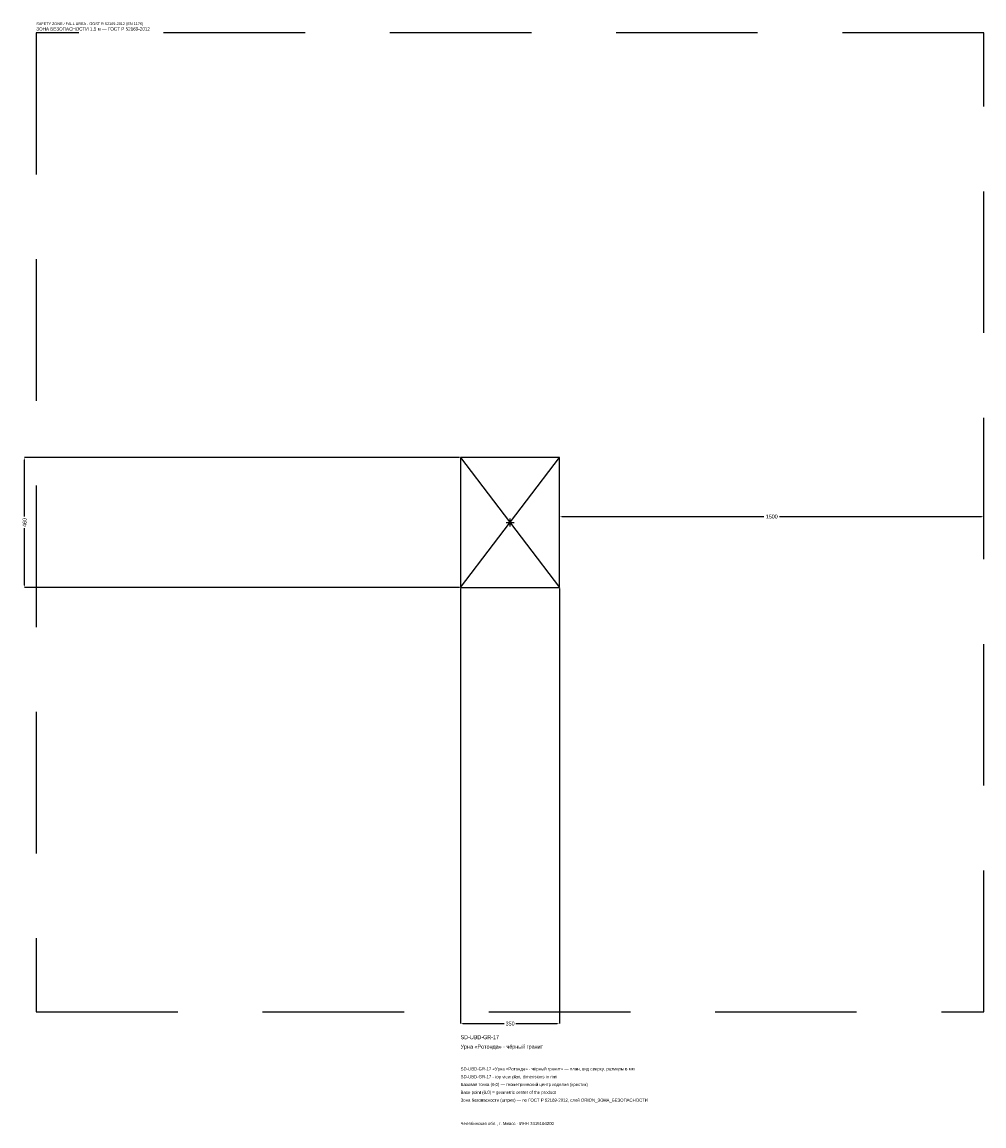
# Model space of a CAD drawing. Header units: metres. Extents: x -1725 to 1675, y -2133 to 1768.
import ezdxf

# ---------------------------------------------------------------- set-up
doc = ezdxf.new("R2010")
doc.units = ezdxf.units.M
doc.linetypes.add('DASHED', pattern=[800, 500, -300])
for name, color, linetype in [('ЗСК_ДАННЫЕ', 3, 'Continuous'), ('ЗСК_ЗОНА_БЕЗОПАСНОСТИ', 1, 'Continuous'), ('ЗСК_КОНТУР', 7, 'Continuous'), ('ЗСК_РАЗМЕРЫ', 8, 'Continuous')]:
    doc.layers.add(name, color=color, linetype=linetype)
doc.dimstyles.new('ORION', dxfattribs={"dimtxt": 13.8, "dimasz": 8.28, "dimexe": 1.25, "dimexo": 4.14, "dimtad": 1, "dimdec": 0, "dimcen": 2.5, "dimazin": 3, "dimtfac": 1, "dimtmove": 0, "dimatfit": 3})

# ---------------------------------------------------------------- blocks, each defined once
blk = doc.blocks.new('_CLOSEDFILLED')
at = {"color": 0, "linetype": 'BYBLOCK'}
blk.add_solid([(-1, 0.16), (0, 0), (-1, -0.16)], dxfattribs=at)
blk = doc.blocks.new('*D1')
for p, q in [((-175, -234.14), (-175, -1771.4)), ((175, -234.14), (175, -1771.4)), ((-166.72, -1771.4), (-20.7, -1771.4)), ((20.7, -1771.4), (166.72, -1771.4))]:
    blk.add_line(p, q)
at = {"layer": 'Defpoints'}
for p in [(-175, -230), (175, -230), (-175, -1771.4)]:
    blk.add_point(p, dxfattribs=at)
at = {"layer": 'ЗСК_РАЗМЕРЫ', "xscale": 8.28, "yscale": 8.28, "rotation": 180}
blk.add_blockref('_CLOSEDFILLED', (-175, -1771.4), dxfattribs=at)
at = {"layer": 'ЗСК_РАЗМЕРЫ', "xscale": 8.28, "yscale": 8.28}
blk.add_blockref('_CLOSEDFILLED', (175, -1771.4), dxfattribs=at)
at = {"layer": 'ЗСК_РАЗМЕРЫ', "insert": (0, -1771.4), "char_height": 13.8, "attachment_point": 5}
blk.add_mtext('350', dxfattribs=at)
blk = doc.blocks.new('*D2')
for p, q in [((-179.14, 230), (-1716.4, 230)), ((-1716.4, 20.7), (-1716.4, 221.72)), ((-1716.4, -221.72), (-1716.4, -20.7)), ((-179.14, -230), (-1716.4, -230))]:
    blk.add_line(p, q)
at = {"layer": 'Defpoints'}
for p in [(-175, 230), (-1716.4, -230), (-175, -230)]:
    blk.add_point(p, dxfattribs=at)
at = {"layer": 'ЗСК_РАЗМЕРЫ', "xscale": 8.28, "yscale": 8.28}
for p, rotation in [((-1716.4, 230), 90), ((-1716.4, -230), 270)]:
    blk.add_blockref('_CLOSEDFILLED', p, dxfattribs=dict(at, rotation=rotation))
at = {"layer": 'ЗСК_РАЗМЕРЫ', "insert": (-1716.4, 0), "char_height": 13.8, "attachment_point": 5, "rotation": 90}
blk.add_mtext('460', dxfattribs=at)
blk = doc.blocks.new('*D3')
for p, q in [((175, 4.14), (175, 20.7)), ((183.28, 20.7), (897.4, 20.7)), ((952.6, 20.7), (1666.72, 20.7)), ((1675, 4.14), (1675, 20.7))]:
    blk.add_line(p, q)
at = {"layer": 'Defpoints'}
for p in [(175, 20.7), (175, 0), (1675, 0)]:
    blk.add_point(p, dxfattribs=at)
at = {"layer": 'ЗСК_РАЗМЕРЫ', "xscale": 8.28, "yscale": 8.28, "rotation": 180}
blk.add_blockref('_CLOSEDFILLED', (175, 20.7), dxfattribs=at)
at = {"layer": 'ЗСК_РАЗМЕРЫ', "xscale": 8.28, "yscale": 8.28}
blk.add_blockref('_CLOSEDFILLED', (1675, 20.7), dxfattribs=at)
at = {"layer": 'ЗСК_РАЗМЕРЫ', "insert": (925, 20.7), "char_height": 13.8, "attachment_point": 5}
blk.add_mtext('1500', dxfattribs=at)
blk = doc.blocks.new('ОРИОН SD-UBD-GR-17 Урна Ротонда · чёрный гранит')
at = {"layer": 'ЗСК_ЗОНА_БЕЗОПАСНОСТИ', "linetype": 'DASHED'}
blk.add_lwpolyline([(-1675, -1730), (1675, -1730), (1675, 1730), (-1675, 1730)], close=True, dxfattribs=at)
at = {"layer": 'ЗСК_КОНТУР'}
for p, q in [((-175, -230), (175, 230)), ((-175, 230), (175, -230))]:
    blk.add_line(p, q, dxfattribs=at)
blk.add_lwpolyline([(-175, -230), (175, -230), (175, 230), (-175, 230)], close=True, dxfattribs=at)
at = {"layer": 'ЗСК_РАЗМЕРЫ'}
for p, q in [((-14, 0), (14, 0)), ((0, -14), (0, 14))]:
    blk.add_line(p, q, dxfattribs=at)
at = {"layer": 'ЗСК_ДАННЫЕ'}
for tag, p in [('АРТИКУЛ', (-175, -1826.6)), ('НАИМЕНОВАНИЕ', (-175, -1859.72))]:
    blk.add_attdef(tag, p, '', height=13.8, dxfattribs=at)
at = {"layer": 'ЗСК_ДАННЫЕ', "flags": 1}
for tag, p in [('ПРОИЗВОДИТЕЛЬ', (-175, -1892.84)), ('ТЕЛЕФОН', (-175, -1925.96)), ('САЙТ', (-175, -1992.2)), ('АДРЕС', (-175, -2025.32)), ('РЕКВИЗИТЫ', (-175, -2058.44)), ('ГАБАРИТЫ', (-175, -2091.56)), ('ЗОНА_БЕЗОПАСНОСТИ', (-175, -2124.68))]:
    blk.add_attdef(tag, p, '', height=13.8, dxfattribs=at)
at = {"layer": 'ЗСК_ЗОНА_БЕЗОПАСНОСТИ', "color": 1}
for s, height, p in [('SAFETY ZONE / FALL AREA - GOST R 52169-2012 (EN 1176)', 9.66, (-1675, 1757.6)), ('ЗОНА БЕЗОПАСНОСТИ 1,5 м — ГОСТ Р 52169-2012', 11.73, (-1675, 1738.28))]:
    blk.add_text(s, height=height, dxfattribs=at).set_placement(p)
at = {"layer": 'ЗСК_РАЗМЕРЫ'}
dim = blk.add_linear_dim(base=(-1716.4, -230), p1=(-175, -230), p2=(-175, 230), angle=90, dimstyle='ORION', dxfattribs=at)
dim.commit()
dim.dimension.update_dxf_attribs({"geometry": '*D2', "text_midpoint": (-1716.4, 0)})
for base, p1, p2, picture, middle in [((175, 20.7), (175, 0), (1675, 0), '*D3', (925, 20.7)), ((-175, -1771.4), (-175, -230), (175, -230), '*D1', (0, -1771.4))]:
    dim = blk.add_linear_dim(base=base, p1=p1, p2=p2, dimstyle='ORION', dxfattribs=at)
    dim.commit()
    dim.dimension.update_dxf_attribs({"geometry": picture, "text_midpoint": middle})

msp = doc.modelspace()

# ---------------------------------------------------------------- block references
msp.add_blockref('ОРИОН SD-UBD-GR-17 Урна Ротонда · чёрный гранит', (0, 0)).add_auto_attribs({'АРТИКУЛ': 'SD-UBD-GR-17', 'НАИМЕНОВАНИЕ': 'Урна «Ротонда» · чёрный гранит'})

# ---------------------------------------------------------------- texts
at = {"layer": 'ЗСК_ДАННЫЕ', "color": 3}
for s, p in [('SD-UBD-GR-17 «Урна «Ротонда» · чёрный гранит» — план, вид сверху, размеры в мм', (-175, -1937)), ('SD-UBD-GR-17 - top view plan, dimensions in mm', (-175, -1964.6)), ('Челябинская обл., г. Миасс · ИНН 7415104200', (-175, -2130.2))]:
    msp.add_text(s, height=11.04, dxfattribs=at).set_placement(p)
at = {"layer": 'ЗСК_ДАННЫЕ', "color": 7}
for s, p in [('Базовая точка (0,0) — геометрический центр изделия (крестик)', (-175, -1992.2)), ('Base point (0,0) = geometric center of the product', (-175, -2019.8))]:
    msp.add_text(s, height=11.04, dxfattribs=at).set_placement(p)
at = {"layer": 'ЗСК_ДАННЫЕ', "color": 1}
msp.add_text('Зона безопасности (штрих) — по ГОСТ Р 52169-2012, слой ORION_ЗОНА_БЕЗОПАСНОСТИ', height=11.04, dxfattribs=at).set_placement((-175, -2047.4))

doc.saveas('drawing.dxf')
